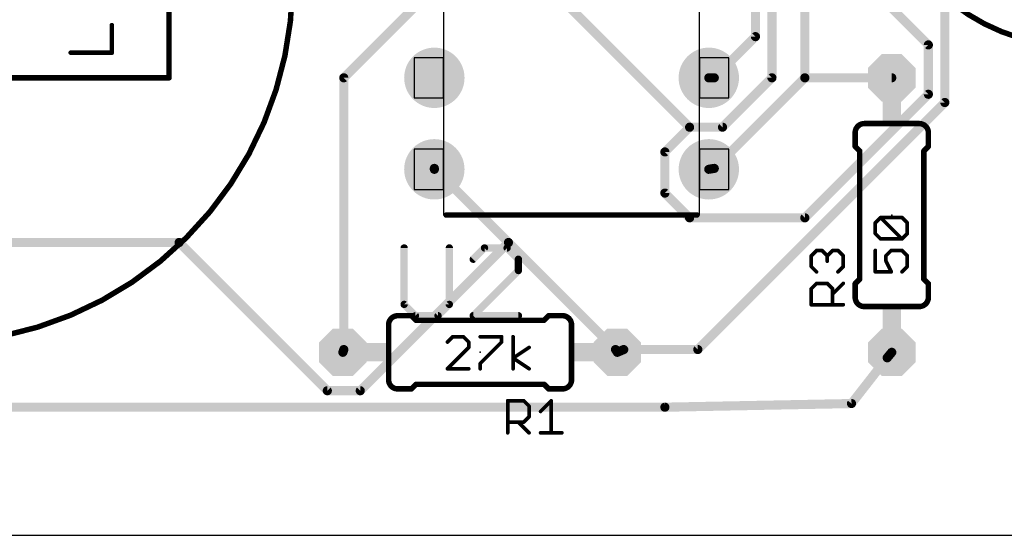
# Model space of a CAD drawing. Extents: x -5.4 to 69.6, y -1.3 to 39.1.
# Tile 3 of 7: x 22.8 to 50.1, y -1.3 to 13. Entities that reach past the tile are written whole.
import ezdxf

# ---------------------------------------------------------------- set-up
doc = ezdxf.new("R2010")
doc.units = 0
for name, color, linetype in [('1', 22, 'CONTINUOUS'), ('17', 82, 'CONTINUOUS'), ('20', 7, 'CONTINUOUS'), ('21', 253, 'CONTINUOUS'), ('23', 7, 'CONTINUOUS'), ('25', 253, 'CONTINUOUS'), ('27', 253, 'CONTINUOUS'), ('51', 253, 'CONTINUOUS')]:
    doc.layers.add(name, color=color, linetype=linetype)

# ---------------------------------------------------------------- blocks, each defined once
blk = doc.blocks.new('RECT')
blk.add_solid([(-0.5, -0.5), (0.5, -0.5), (-0.5, 0.5), (0.5, 0.5)])
blk = doc.blocks.new('OCTAGONP')
at = {"const_width": 0.5}
blk.add_lwpolyline([(-0.25, -0.1036), (-0.25, 0.1036), (-0.1036, 0.25), (0.1036, 0.25), (0.25, 0.1036), (0.25, -0.1036), (0.1036, -0.25), (-0.1036, -0.25), (-0.25, -0.1036), (-0.25, 0.1036)], dxfattribs=at)
blk = doc.blocks.new('ROUNDP')
at = {"const_width": 0.5}
blk.add_lwpolyline([(0, -0.25, 1), (0, 0.25, 1), (0, -0.25)], format="xyb", dxfattribs=at)

msp = doc.modelspace()

# ---------------------------------------------------------------- linework, layer by layer
at = {"layer": '1', "const_width": 0.254}
for points in [[(44.577, 11.43), (44.577, 28.3464)], [(35.6616, 15.7734), (41.3766, 10.0584)], [(48.4632, 15.3162), (48.4632, 10.7442)], [(45.4914, 14.859), (48.006, 12.3444)], [(43.2054, 12.573), (43.2054, 14.4018)], [(43.6626, 11.43), (43.6626, 14.6304)], [(34.29, 13.9446), (31.7754, 11.43)], [(42.0624, 11.43), (43.2054, 12.573)], [(48.006, 12.3444), (48.006, 10.9728)], [(31.7754, 11.43), (31.7754, 3.8862)], [(42.0624, 11.43), (41.91, 11.43)], [(42.0624, 8.9154), (44.577, 11.43)], [(42.291, 10.0584), (43.6626, 11.43)], [(44.577, 11.43), (46.99, 11.43)], [(48.006, 10.9728), (44.577, 7.5438)], [(48.4632, 10.7442), (41.6052, 3.8862)], [(40.6908, 9.3726), (41.3766, 10.0584)], [(41.3766, 10.0584), (42.291, 10.0584)], [(40.6908, 8.2296), (40.6908, 9.3726)], [(34.29, 8.9154), (36.3474, 6.858)], [(34.29, 8.9154), (34.29, 8.89)], [(42.0624, 8.9154), (41.91, 8.89)], [(41.3766, 7.5438), (40.6908, 8.2296)], [(44.577, 7.5438), (41.3766, 7.5438)], [(27.2034, 6.858), (20.3454, 6.858)], [(31.3182, 2.7432), (27.2034, 6.858)], [(36.3474, 6.858), (32.2326, 2.7432)], [(36.3474, 6.858), (39.3192, 3.8862)], [(31.7754, 3.8862), (31.75, 3.81)], [(39.3192, 3.8862), (39.37, 3.81)], [(39.5478, 3.8862), (39.37, 3.81)], [(41.6052, 3.8862), (39.5478, 3.8862)], [(46.863, 3.6576), (46.99, 3.81)], [(45.8724, 2.3876), (46.863, 3.6576)], [(32.2326, 2.7432), (31.3182, 2.7432)], [(40.6908, 2.286), (45.8724, 2.3876)], [(14.1732, 2.286), (40.6908, 2.286)]]:
    msp.add_lwpolyline(points, dxfattribs=at)
at = {"layer": '1', "const_width": 0.127}
for points in [[(43.1419, 12.573, 1), (43.2689, 12.573)], [(43.2503, 12.5281, 1), (43.1605, 12.6179)], [(48.0695, 12.3444, 1), (47.9425, 12.3444)], [(47.9611, 12.2995, 1), (48.0509, 12.3893)], [(31.8389, 11.43, 1), (31.7119, 11.43)], [(31.7305, 11.4749, 1), (31.8203, 11.3851)], [(41.91, 11.4935, 1), (41.91, 11.3665)], [(42.0175, 11.4749, 1), (42.1073, 11.3851)], [(42.0624, 11.3665, 1), (42.0624, 11.4935)], [(43.5991, 11.43, 1), (43.7261, 11.43)], [(43.7075, 11.3851, 1), (43.6177, 11.4749)], [(44.577, 11.4935, 1), (44.577, 11.3665)], [(44.5135, 11.43, 1), (44.6405, 11.43)], [(44.6219, 11.3851, 1), (44.5321, 11.4749)], [(46.99, 11.3665, 1), (46.99, 11.4935)], [(47.9425, 10.9728, 1), (48.0695, 10.9728)], [(48.0509, 10.9279, 1), (47.9611, 11.0177)], [(48.3997, 10.7442, 1), (48.5267, 10.7442)], [(48.5081, 10.6993, 1), (48.4183, 10.7891)], [(41.3766, 10.1219, 1), (41.3766, 9.9949)], [(41.4215, 10.0135, 1), (41.3317, 10.1033)], [(41.3317, 10.0135, 1), (41.4215, 10.1033)], [(42.2461, 10.1033, 1), (42.3359, 10.0135)], [(42.291, 9.9949, 1), (42.291, 10.1219)], [(40.7543, 9.3726, 1), (40.6273, 9.3726)], [(40.6459, 9.4175, 1), (40.7357, 9.3277)], [(34.3349, 8.9603, 1), (34.2451, 8.8705)], [(34.3535, 8.9154, 1), (34.2265, 8.9154)], [(42.0175, 8.9603, 1), (42.1073, 8.8705)], [(42.0728, 8.8528, 1), (42.052, 8.978)], [(34.2265, 8.89, 1), (34.3535, 8.89)], [(41.8996, 8.9526, 1), (41.9204, 8.8274)], [(40.7357, 8.2745, 1), (40.6459, 8.1847)], [(40.6273, 8.2296, 1), (40.7543, 8.2296)], [(41.3766, 7.6073, 1), (41.3766, 7.4803)], [(44.577, 7.4803, 1), (44.577, 7.6073)], [(41.3317, 7.4989, 1), (41.4215, 7.5887)], [(44.5321, 7.5887, 1), (44.6219, 7.4989)], [(27.2483, 6.9029, 1), (27.1585, 6.8131)], [(27.2034, 6.7945, 1), (27.2034, 6.9215)], [(36.3923, 6.9029, 1), (36.3025, 6.8131)], [(36.3923, 6.8131, 1), (36.3025, 6.9029)], [(36.3025, 6.8131, 1), (36.3923, 6.9029)], [(31.6898, 3.8301, 1), (31.8102, 3.7899)], [(31.7119, 3.8862, 1), (31.8389, 3.8862)], [(31.8356, 3.8661, 1), (31.7152, 3.9063)], [(39.372, 3.9214, 1), (39.2664, 3.851)], [(39.2743, 3.8413, 1), (39.3641, 3.9311)], [(39.345, 3.8684, 1), (39.395, 3.7516)], [(39.3172, 3.7748, 1), (39.4228, 3.8452)], [(39.5478, 3.9497, 1), (39.5478, 3.8227)], [(39.5728, 3.8278, 1), (39.5228, 3.9446)], [(41.5603, 3.9311, 1), (41.6501, 3.8413)], [(41.6052, 3.8227, 1), (41.6052, 3.9497)], [(47.0388, 3.7693, 1), (46.9412, 3.8507)], [(46.8142, 3.6983, 1), (46.9118, 3.6169)], [(46.9131, 3.6185, 1), (46.8129, 3.6967)], [(31.3182, 2.8067, 1), (31.3182, 2.6797)], [(31.2733, 2.6983, 1), (31.3631, 2.7881)], [(32.1877, 2.7881, 1), (32.2775, 2.6983)], [(32.2326, 2.6797, 1), (32.2326, 2.8067)], [(45.8223, 2.4267, 1), (45.9225, 2.3485)], [(45.8736, 2.3241, 1), (45.8712, 2.4511)], [(40.6896, 2.3495, 1), (40.692, 2.2225)], [(40.6908, 2.2225, 1), (40.6908, 2.3495)]]:
    msp.add_lwpolyline(points, format="xyb", dxfattribs=at)
at = {"layer": '20'}
msp.add_line((-5.08, -1.27), (67.29, -1.27), dxfattribs=at)
at = {"layer": '21', "const_width": 0.1524}
for points in [[(26.924, 11.43), (26.924, 25.019)], [(21.59, 11.43), (26.924, 11.43)], [(47.752, 10.16), (46.228, 10.16)], [(45.974, 9.906), (45.974, 9.525)], [(48.006, 9.906), (48.006, 9.525)], [(46.101, 9.398), (45.974, 9.525)], [(47.879, 9.398), (48.006, 9.525)], [(46.101, 9.398), (46.101, 5.842)], [(47.879, 9.398), (47.879, 5.842)], [(34.6202, 7.62), (41.5798, 7.62)], [(46.101, 5.842), (45.974, 5.715)], [(45.974, 5.334), (45.974, 5.715)], [(47.879, 5.842), (48.006, 5.715)], [(48.006, 5.334), (48.006, 5.715)], [(47.752, 5.08), (46.228, 5.08)], [(33.02, 4.572), (33.02, 3.048)], [(33.274, 4.826), (33.655, 4.826)], [(33.782, 4.699), (33.655, 4.826)], [(33.782, 4.699), (37.338, 4.699)], [(37.338, 4.699), (37.465, 4.826)], [(37.846, 4.826), (37.465, 4.826)], [(38.1, 4.572), (38.1, 3.048)], [(33.274, 2.794), (33.655, 2.794)], [(33.782, 2.921), (33.655, 2.794)], [(33.782, 2.921), (37.338, 2.921)], [(37.338, 2.921), (37.465, 2.794)], [(37.846, 2.794), (37.465, 2.794)]]:
    msp.add_lwpolyline(points, dxfattribs=at)
at = {"layer": '21'}
for points, const_width in [([(13.622, 21.5679, 1.531), (30.353, 13.97)], 0.1524), ([(47.9338, 14.2143, 0.2182), (52.07, 12.319)], 0.1524), ([(26.924, 11.3919, 1), (26.924, 11.4681)], 0.0762), ([(26.8859, 11.43, 1), (26.9621, 11.43)], 0.0762), ([(46.228, 10.16, 0.4142), (45.974, 9.906)], 0.1524), ([(46.228, 10.1981, 1), (46.228, 10.1219)], 0.0762), ([(46.228, 10.1219, 1), (46.228, 10.1981)], 0.0762), ([(48.006, 9.906, 0.4142), (47.752, 10.16)], 0.1524), ([(47.752, 10.1981, 1), (47.752, 10.1219)], 0.0762), ([(47.752, 10.1219, 1), (47.752, 10.1981)], 0.0762), ([(46.0121, 9.906, 1), (45.9359, 9.906)], 0.0762), ([(45.9359, 9.906, 1), (46.0121, 9.906)], 0.0762), ([(48.0441, 9.906, 1), (47.9679, 9.906)], 0.0762), ([(47.9679, 9.906, 1), (48.0441, 9.906)], 0.0762), ([(46.0009, 9.5519, 1), (45.9471, 9.4981)], 0.0762), ([(48.0329, 9.4981, 1), (47.9791, 9.5519)], 0.0762), ([(45.9359, 9.525, 1), (46.0121, 9.525)], 0.0762), ([(46.1391, 9.398, 1), (46.0629, 9.398)], 0.0762), ([(46.0741, 9.3711, 1), (46.1279, 9.4249)], 0.0762), ([(47.9171, 9.398, 1), (47.8409, 9.398)], 0.0762), ([(47.8521, 9.4249, 1), (47.9059, 9.3711)], 0.0762), ([(47.9679, 9.525, 1), (48.0441, 9.525)], 0.0762), ([(34.6202, 7.6581, 1), (34.6202, 7.5819)], 0.0762), ([(41.5798, 7.5819, 1), (41.5798, 7.6581)], 0.0762), ([(46.0121, 5.715, 1), (45.9359, 5.715)], 0.0762), ([(45.9471, 5.7419, 1), (46.0009, 5.6881)], 0.0762), ([(46.0629, 5.842, 1), (46.1391, 5.842)], 0.0762), ([(46.1279, 5.8151, 1), (46.0741, 5.8689)], 0.0762), ([(47.8409, 5.842, 1), (47.9171, 5.842)], 0.0762), ([(47.9059, 5.8689, 1), (47.8521, 5.8151)], 0.0762), ([(48.0441, 5.715, 1), (47.9679, 5.715)], 0.0762), ([(47.9791, 5.6881, 1), (48.0329, 5.7419)], 0.0762), ([(45.974, 5.334, 0.4142), (46.228, 5.08)], 0.1524), ([(46.0121, 5.334, 1), (45.9359, 5.334)], 0.0762), ([(45.9359, 5.334, 1), (46.0121, 5.334)], 0.0762), ([(47.752, 5.08, 0.4142), (48.006, 5.334)], 0.1524), ([(48.0441, 5.334, 1), (47.9679, 5.334)], 0.0762), ([(47.9679, 5.334, 1), (48.0441, 5.334)], 0.0762), ([(46.228, 5.1181, 1), (46.228, 5.0419)], 0.0762), ([(46.228, 5.0419, 1), (46.228, 5.1181)], 0.0762), ([(47.752, 5.1181, 1), (47.752, 5.0419)], 0.0762), ([(47.752, 5.0419, 1), (47.752, 5.1181)], 0.0762), ([(33.274, 4.826, 0.4142), (33.02, 4.572)], 0.1524), ([(33.0581, 4.572, 1), (32.9819, 4.572)], 0.0762), ([(33.274, 4.8641, 1), (33.274, 4.7879)], 0.0762), ([(33.274, 4.7879, 1), (33.274, 4.8641)], 0.0762), ([(33.6819, 4.8529, 1), (33.6281, 4.7991)], 0.0762), ([(33.655, 4.7879, 1), (33.655, 4.8641)], 0.0762), ([(33.782, 4.7371, 1), (33.782, 4.6609)], 0.0762), ([(33.7551, 4.6721, 1), (33.8089, 4.7259)], 0.0762), ([(37.3111, 4.7259, 1), (37.3649, 4.6721)], 0.0762), ([(37.338, 4.6609, 1), (37.338, 4.7371)], 0.0762), ([(37.465, 4.8641, 1), (37.465, 4.7879)], 0.0762), ([(37.4919, 4.7991, 1), (37.4381, 4.8529)], 0.0762), ([(38.1, 4.572, 0.4142), (37.846, 4.826)], 0.1524), ([(37.846, 4.8641, 1), (37.846, 4.7879)], 0.0762), ([(37.846, 4.7879, 1), (37.846, 4.8641)], 0.0762), ([(38.1381, 4.572, 1), (38.0619, 4.572)], 0.0762), ([(32.9819, 4.572, 1), (33.0581, 4.572)], 0.0762), ([(38.0619, 4.572, 1), (38.1381, 4.572)], 0.0762), ([(33.02, 3.048, 0.4142), (33.274, 2.794)], 0.1524), ([(33.0581, 3.048, 1), (32.9819, 3.048)], 0.0762), ([(32.9819, 3.048, 1), (33.0581, 3.048)], 0.0762), ([(37.846, 2.794, 0.4142), (38.1, 3.048)], 0.1524), ([(38.1381, 3.048, 1), (38.0619, 3.048)], 0.0762), ([(38.0619, 3.048, 1), (38.1381, 3.048)], 0.0762), ([(33.274, 2.8321, 1), (33.274, 2.7559)], 0.0762), ([(33.274, 2.7559, 1), (33.274, 2.8321)], 0.0762), ([(33.6281, 2.8209, 1), (33.6819, 2.7671)], 0.0762), ([(33.655, 2.7559, 1), (33.655, 2.8321)], 0.0762), ([(33.782, 2.9591, 1), (33.782, 2.8829)], 0.0762), ([(33.8089, 2.8941, 1), (33.7551, 2.9479)], 0.0762), ([(37.3649, 2.9479, 1), (37.3111, 2.8941)], 0.0762), ([(37.338, 2.8829, 1), (37.338, 2.9591)], 0.0762), ([(37.465, 2.8321, 1), (37.465, 2.7559)], 0.0762), ([(37.4381, 2.7671, 1), (37.4919, 2.8209)], 0.0762), ([(37.846, 2.8321, 1), (37.846, 2.7559)], 0.0762), ([(37.846, 2.7559, 1), (37.846, 2.8321)], 0.0762)]:
    msp.add_lwpolyline(points, format="xyb", dxfattribs=dict(at, const_width=const_width))
at = {"layer": '23'}
for p in [(41.91, 8.89), (46.99, 7.62), (35.56, 3.81)]:
    msp.add_point(p, dxfattribs=at)
at = {"layer": '25'}
for points, const_width in [([(33.4518, 6.7072), (33.4518, 5.1395)], 0.2032), ([(34.7059, 5.1395), (34.7059, 6.7072)], 0.2032), ([(35.6831, 6.7072), (35.3696, 6.3937)], 0.2032), ([(36.3102, 6.7072), (35.6831, 6.7072)], 0.2032), ([(36.6238, 6.3937), (36.3102, 6.7072)], 0.2032), ([(44.754, 6.4878), (44.9023, 6.6361)], 0.1016), ([(44.9023, 6.6361), (45.0506, 6.6361)], 0.1016), ([(45.0506, 6.6361), (45.1989, 6.4878)], 0.1016), ([(45.1989, 6.4878), (45.3472, 6.6361)], 0.1016), ([(45.3472, 6.6361), (45.4955, 6.6361)], 0.1016), ([(45.4955, 6.6361), (45.6438, 6.4878)], 0.1016), ([(36.6238, 6.0801), (36.6238, 6.3937)], 0.2032), ([(44.754, 6.1912), (44.754, 6.4878)], 0.1016), ([(45.1989, 6.4878), (45.1989, 6.3395)], 0.1016), ([(45.6438, 6.4878), (45.6438, 6.1912)], 0.1016), ([(35.3696, 4.826), (36.6238, 6.0801)], 0.2032), ([(44.9023, 6.0429), (44.754, 6.1912)], 0.1016), ([(45.6438, 6.1912), (45.4955, 6.0429)], 0.1016), ([(44.754, 5.5757), (44.9023, 5.724)], 0.1016), ([(44.9023, 5.724), (45.1989, 5.724)], 0.1016), ([(45.1989, 5.724), (45.3472, 5.5757)], 0.1016), ([(45.3472, 5.4274), (45.6438, 5.724)], 0.1016), ([(44.754, 5.1308), (44.754, 5.5757)], 0.1016), ([(45.3472, 5.5757), (45.3472, 5.1308)], 0.1016), ([(33.4518, 5.1395), (33.7653, 4.826)], 0.2032), ([(34.3924, 4.826), (34.7059, 5.1395)], 0.2032), ([(33.7653, 4.826), (34.3924, 4.826)], 0.2032), ([(36.6238, 4.826), (35.3696, 4.826)], 0.2032), ([(45.6438, 5.1308), (44.754, 5.1308)], 0.1016), ([(36.3265, 1.5748), (36.3265, 2.4646)], 0.1016), ([(36.3265, 2.4646), (36.7714, 2.4646)], 0.1016), ([(36.7714, 2.4646), (36.9197, 2.3163)], 0.1016), ([(37.2387, 2.168), (37.5353, 2.4646)], 0.1016), ([(37.5353, 2.4646), (37.5353, 1.5748)], 0.1016), ([(36.9197, 2.3163), (36.9197, 2.0197)], 0.1016), ([(36.7714, 1.8714), (36.3265, 1.8714)], 0.1016), ([(36.6231, 1.8714), (36.9197, 1.5748)], 0.1016), ([(36.9197, 2.0197), (36.7714, 1.8714)], 0.1016), ([(37.2387, 1.5748), (37.8318, 1.5748)], 0.1016)]:
    msp.add_lwpolyline(points, dxfattribs=dict(at, const_width=const_width))
for points, const_width in [([(33.5026, 6.7072, 1), (33.401, 6.7072)], 0.1016), ([(34.7567, 6.7072, 1), (34.6551, 6.7072)], 0.1016), ([(35.6831, 6.758, 1), (35.6831, 6.6564)], 0.1016), ([(35.7191, 6.6713, 1), (35.6472, 6.7431)], 0.1016), ([(36.3461, 6.7431, 1), (36.2743, 6.6713)], 0.1016), ([(36.3102, 6.6564, 1), (36.3102, 6.758)], 0.1016), ([(44.9023, 6.6615, 1), (44.9023, 6.6107)], 0.0508), ([(44.9203, 6.6181, 1), (44.8844, 6.6541)], 0.0508), ([(45.0686, 6.6541, 1), (45.0327, 6.6181)], 0.0508), ([(45.0506, 6.6107, 1), (45.0506, 6.6615)], 0.0508), ([(45.3472, 6.6615, 1), (45.3472, 6.6107)], 0.0508), ([(45.3652, 6.6181, 1), (45.3293, 6.6541)], 0.0508), ([(45.5135, 6.6541, 1), (45.4775, 6.6181)], 0.0508), ([(45.4955, 6.6107, 1), (45.4955, 6.6615)], 0.0508), ([(35.3337, 6.4296, 1), (35.4055, 6.3578)], 0.1016), ([(36.6746, 6.3937, 1), (36.5729, 6.3937)], 0.1016), ([(36.5878, 6.3578, 1), (36.6597, 6.4296)], 0.1016), ([(44.7794, 6.4878, 1), (44.7286, 6.4878)], 0.0508), ([(44.7361, 6.5058, 1), (44.772, 6.4698)], 0.0508), ([(45.2243, 6.4878, 1), (45.1735, 6.4878)], 0.0508), ([(45.181, 6.5058, 1), (45.2169, 6.4698)], 0.0508), ([(45.1735, 6.3395, 1), (45.2243, 6.3395)], 0.0508), ([(45.181, 6.4698, 1), (45.2169, 6.5058)], 0.0508), ([(45.6692, 6.4878, 1), (45.6184, 6.4878)], 0.0508), ([(45.6258, 6.4698, 1), (45.6618, 6.5058)], 0.0508), ([(36.5729, 6.0801, 1), (36.6746, 6.0801)], 0.1016), ([(36.6597, 6.0442, 1), (36.5878, 6.1161)], 0.1016), ([(44.7286, 6.1912, 1), (44.7794, 6.1912)], 0.0508), ([(44.772, 6.2092, 1), (44.7361, 6.1733)], 0.0508), ([(44.8844, 6.025, 1), (44.9203, 6.0609)], 0.0508), ([(45.4775, 6.0609, 1), (45.5135, 6.025)], 0.0508), ([(45.6184, 6.1912, 1), (45.6692, 6.1912)], 0.0508), ([(45.6618, 6.1733, 1), (45.6258, 6.2092)], 0.0508), ([(44.9023, 5.7494, 1), (44.9023, 5.6986)], 0.0508), ([(44.9203, 5.706, 1), (44.8844, 5.7419)], 0.0508), ([(45.2169, 5.7419, 1), (45.181, 5.706)], 0.0508), ([(45.1989, 5.6986, 1), (45.1989, 5.7494)], 0.0508), ([(45.6618, 5.706, 1), (45.6258, 5.7419)], 0.0508), ([(44.7794, 5.5757, 1), (44.7286, 5.5757)], 0.0508), ([(44.7361, 5.5936, 1), (44.772, 5.5577)], 0.0508), ([(45.3726, 5.5757, 1), (45.3218, 5.5757)], 0.0508), ([(45.3293, 5.4453, 1), (45.3652, 5.4094)], 0.0508), ([(45.3293, 5.5577, 1), (45.3652, 5.5936)], 0.0508), ([(33.4877, 5.1755, 1), (33.4159, 5.1036)], 0.1016), ([(34.7419, 5.1036, 1), (34.67, 5.1755)], 0.1016), ([(33.401, 5.1395, 1), (33.5026, 5.1395)], 0.1016), ([(33.7653, 4.8768, 1), (33.7653, 4.7752)], 0.1016), ([(34.3924, 4.7752, 1), (34.3924, 4.8768)], 0.1016), ([(34.6551, 5.1395, 1), (34.7567, 5.1395)], 0.1016), ([(35.3696, 4.8768, 1), (35.3696, 4.7752)], 0.1016), ([(36.6238, 4.7752, 1), (36.6238, 4.8768)], 0.1016), ([(44.754, 5.1562, 1), (44.754, 5.1054)], 0.0508), ([(44.7286, 5.1308, 1), (44.7794, 5.1308)], 0.0508), ([(45.3218, 5.1308, 1), (45.3726, 5.1308)], 0.0508), ([(45.6438, 5.1054, 1), (45.6438, 5.1562)], 0.0508), ([(33.7294, 4.7901, 1), (33.8013, 4.8619)], 0.1016), ([(34.3565, 4.8619, 1), (34.4283, 4.7901)], 0.1016), ([(35.3337, 4.8619, 1), (35.4055, 4.7901)], 0.1016), ([(36.3519, 2.4646, 1), (36.3011, 2.4646)], 0.0508), ([(36.3265, 2.49, 1), (36.3265, 2.4392)], 0.0508), ([(36.7894, 2.4825, 1), (36.7535, 2.4466)], 0.0508), ([(36.7714, 2.4392, 1), (36.7714, 2.49)], 0.0508), ([(37.5607, 2.4646, 1), (37.5099, 2.4646)], 0.0508), ([(37.5532, 2.4466, 1), (37.5173, 2.4825)], 0.0508), ([(36.9451, 2.3163, 1), (36.8943, 2.3163)], 0.0508), ([(36.9017, 2.2983, 1), (36.9377, 2.3342)], 0.0508), ([(37.2207, 2.1859, 1), (37.2566, 2.15)], 0.0508), ([(36.3265, 1.8968, 1), (36.3265, 1.846)], 0.0508), ([(36.6411, 1.8893, 1), (36.6052, 1.8534)], 0.0508), ([(36.7535, 1.8893, 1), (36.7894, 1.8534)], 0.0508), ([(36.7714, 1.846, 1), (36.7714, 1.8968)], 0.0508), ([(36.8943, 2.0197, 1), (36.9451, 2.0197)], 0.0508), ([(36.9377, 2.0017, 1), (36.9017, 2.0376)], 0.0508), ([(36.3011, 1.5748, 1), (36.3519, 1.5748)], 0.0508), ([(36.9017, 1.5568, 1), (36.9377, 1.5928)], 0.0508), ([(37.2387, 1.6002, 1), (37.2387, 1.5494)], 0.0508), ([(37.5099, 1.5748, 1), (37.5607, 1.5748)], 0.0508), ([(37.8318, 1.5494, 1), (37.8318, 1.6002)], 0.0508)]:
    msp.add_lwpolyline(points, format="xyb", dxfattribs=dict(at, const_width=const_width))
at = {"layer": '27'}
for points, const_width in [([(25.3365, 12.1285), (25.3365, 12.8912)], 0.127), ([(24.1925, 12.1285), (25.3365, 12.1285)], 0.127), ([(46.532, 7.4022), (46.6803, 7.5505)], 0.1016), ([(46.532, 7.1056), (46.532, 7.4022)], 0.1016), ([(46.6803, 7.5505), (47.2735, 7.5505)], 0.1016), ([(47.2735, 6.9573), (46.6803, 7.5505)], 0.1016), ([(47.2735, 7.5505), (47.4218, 7.4022)], 0.1016), ([(47.4218, 7.4022), (47.4218, 7.1056)], 0.1016), ([(46.6803, 6.9573), (46.532, 7.1056)], 0.1016), ([(47.4218, 7.1056), (47.2735, 6.9573)], 0.1016), ([(47.2735, 6.9573), (46.6803, 6.9573)], 0.1016), ([(46.532, 6.6384), (46.532, 6.0452)], 0.1016), ([(46.8286, 6.4901), (46.9769, 6.6384)], 0.1016), ([(46.9769, 6.6384), (47.2735, 6.6384)], 0.1016), ([(47.2735, 6.6384), (47.4218, 6.4901)], 0.1016), ([(46.8286, 6.3418), (46.8286, 6.4901)], 0.1016), ([(46.9769, 6.0452), (46.8286, 6.3418)], 0.1016), ([(47.4218, 6.4901), (47.4218, 6.1935)], 0.1016), ([(46.532, 6.0452), (46.9769, 6.0452)], 0.1016), ([(47.4218, 6.1935), (47.2735, 6.0452)], 0.1016), ([(34.8003, 4.2426), (34.652, 4.0943)], 0.1016), ([(35.0969, 4.2426), (34.8003, 4.2426)], 0.1016), ([(35.2452, 4.0943), (35.0969, 4.2426)], 0.1016), ([(35.2452, 3.946), (35.2452, 4.0943)], 0.1016), ([(35.5642, 4.2426), (36.1573, 4.2426)], 0.1016), ([(36.1573, 4.0943), (35.5642, 3.5011)], 0.1016), ([(36.1573, 4.2426), (36.1573, 4.0943)], 0.1016), ([(36.4763, 3.3528), (36.4763, 4.2426)], 0.1016), ([(34.652, 3.3528), (35.2452, 3.946)], 0.1016), ([(36.4763, 3.6494), (36.9212, 3.946)], 0.1016), ([(36.9212, 3.3528), (36.4763, 3.6494)], 0.1016), ([(35.2452, 3.3528), (34.652, 3.3528)], 0.1016), ([(35.5642, 3.5011), (35.5642, 3.3528)], 0.1016)]:
    msp.add_lwpolyline(points, dxfattribs=dict(at, const_width=const_width))
for points, const_width in [([(25.3682, 12.8912, 1), (25.3048, 12.8912)], 0.0635), ([(24.1925, 12.1603, 1), (24.1925, 12.0968)], 0.0635), ([(25.3048, 12.1285, 1), (25.3682, 12.1285)], 0.0635), ([(25.3365, 12.0968, 1), (25.3365, 12.1603)], 0.0635), ([(46.5574, 7.4022, 1), (46.5066, 7.4022)], 0.0508), ([(46.5141, 7.4202, 1), (46.55, 7.3842)], 0.0508), ([(46.6803, 7.5759, 1), (46.6803, 7.5251)], 0.0508), ([(46.6983, 7.5685, 1), (46.6624, 7.5325)], 0.0508), ([(46.6983, 7.5325, 1), (46.6624, 7.5685)], 0.0508), ([(47.2915, 7.5685, 1), (47.2555, 7.5325)], 0.0508), ([(47.2735, 7.5251, 1), (47.2735, 7.5759)], 0.0508), ([(47.4472, 7.4022, 1), (47.3964, 7.4022)], 0.0508), ([(47.4038, 7.3842, 1), (47.4398, 7.4202)], 0.0508), ([(46.5066, 7.1056, 1), (46.5574, 7.1056)], 0.0508), ([(46.55, 7.1236, 1), (46.5141, 7.0877)], 0.0508), ([(47.3964, 7.1056, 1), (47.4472, 7.1056)], 0.0508), ([(47.4398, 7.0877, 1), (47.4038, 7.1236)], 0.0508), ([(46.6803, 6.9827, 1), (46.6803, 6.9319)], 0.0508), ([(46.6624, 6.9394, 1), (46.6983, 6.9753)], 0.0508), ([(47.2555, 6.9753, 1), (47.2915, 6.9394)], 0.0508), ([(47.2555, 6.9394, 1), (47.2915, 6.9753)], 0.0508), ([(47.2735, 6.9319, 1), (47.2735, 6.9827)], 0.0508), ([(46.5574, 6.6384, 1), (46.5066, 6.6384)], 0.0508), ([(46.9769, 6.6638, 1), (46.9769, 6.613)], 0.0508), ([(46.9949, 6.6204, 1), (46.959, 6.6563)], 0.0508), ([(47.2915, 6.6563, 1), (47.2555, 6.6204)], 0.0508), ([(47.2735, 6.613, 1), (47.2735, 6.6638)], 0.0508), ([(46.854, 6.4901, 1), (46.8032, 6.4901)], 0.0508), ([(46.8513, 6.3531, 1), (46.8059, 6.3304)], 0.0508), ([(46.8032, 6.3418, 1), (46.854, 6.3418)], 0.0508), ([(46.8107, 6.508, 1), (46.8466, 6.4721)], 0.0508), ([(47.4472, 6.4901, 1), (47.3964, 6.4901)], 0.0508), ([(47.4038, 6.4721, 1), (47.4398, 6.508)], 0.0508), ([(46.532, 6.0706, 1), (46.532, 6.0198)], 0.0508), ([(46.5066, 6.0452, 1), (46.5574, 6.0452)], 0.0508), ([(46.9542, 6.0338, 1), (46.9996, 6.0566)], 0.0508), ([(46.9769, 6.0198, 1), (46.9769, 6.0706)], 0.0508), ([(47.2555, 6.0632, 1), (47.2915, 6.0272)], 0.0508), ([(47.3964, 6.1935, 1), (47.4472, 6.1935)], 0.0508), ([(47.4398, 6.1755, 1), (47.4038, 6.2115)], 0.0508), ([(34.6341, 4.1122, 1), (34.67, 4.0763)], 0.0508), ([(34.8003, 4.268, 1), (34.8003, 4.2172)], 0.0508), ([(34.8183, 4.2246, 1), (34.7824, 4.2605)], 0.0508), ([(35.1149, 4.2605, 1), (35.0789, 4.2246)], 0.0508), ([(35.0969, 4.2172, 1), (35.0969, 4.268)], 0.0508), ([(35.2706, 4.0943, 1), (35.2198, 4.0943)], 0.0508), ([(35.2272, 4.0763, 1), (35.2632, 4.1122)], 0.0508), ([(35.5642, 4.268, 1), (35.5642, 4.2172)], 0.0508), ([(36.1827, 4.2426, 1), (36.1319, 4.2426)], 0.0508), ([(36.1319, 4.0943, 1), (36.1827, 4.0943)], 0.0508), ([(36.1753, 4.0763, 1), (36.1394, 4.1122)], 0.0508), ([(36.1573, 4.2172, 1), (36.1573, 4.268)], 0.0508), ([(36.5017, 4.2426, 1), (36.4509, 4.2426)], 0.0508), ([(35.2198, 3.946, 1), (35.2706, 3.946)], 0.0508), ([(35.2632, 3.928, 1), (35.2272, 3.9639)], 0.0508), ([(36.9353, 3.9248, 1), (36.9071, 3.9671)], 0.0508), ([(36.4904, 3.6705, 1), (36.4622, 3.6283)], 0.0508), ([(36.4622, 3.6705, 1), (36.4904, 3.6283)], 0.0508), ([(34.652, 3.3782, 1), (34.652, 3.3274)], 0.0508), ([(34.6341, 3.3708, 1), (34.67, 3.3348)], 0.0508), ([(35.2452, 3.3274, 1), (35.2452, 3.3782)], 0.0508), ([(35.5462, 3.5191, 1), (35.5821, 3.4831)], 0.0508), ([(35.5896, 3.5011, 1), (35.5388, 3.5011)], 0.0508), ([(35.5388, 3.3528, 1), (35.5896, 3.3528)], 0.0508), ([(36.4509, 3.3528, 1), (36.5017, 3.3528)], 0.0508), ([(36.9071, 3.3317, 1), (36.9353, 3.3739)], 0.0508)]:
    msp.add_lwpolyline(points, format="xyb", dxfattribs=dict(at, const_width=const_width))
at = {"layer": '51'}
for p, q in [((34.544, 17.78), (34.544, 7.62)), ((41.656, 7.62), (41.656, 17.78)), ((34.544, 11.9888), (33.7312, 11.9888)), ((33.7312, 11.9888), (33.7312, 10.8712)), ((34.544, 10.8712), (34.544, 11.9888)), ((41.656, 11.9888), (41.656, 10.8712)), ((42.4688, 11.9888), (41.656, 11.9888)), ((42.4688, 10.8712), (42.4688, 11.9888)), ((33.7312, 10.8712), (34.544, 10.8712)), ((41.656, 10.8712), (42.4688, 10.8712)), ((34.544, 9.4488), (33.7312, 9.4488)), ((33.7312, 9.4488), (33.7312, 8.3312)), ((34.544, 8.3312), (34.544, 9.4488)), ((41.656, 9.4488), (41.656, 8.3312)), ((42.4688, 9.4488), (41.656, 9.4488)), ((42.4688, 8.3312), (42.4688, 9.4488)), ((33.7312, 8.3312), (34.544, 8.3312)), ((41.656, 8.3312), (42.4688, 8.3312)), ((34.544, 7.62), (41.656, 7.62))]:
    msp.add_line(p, q, dxfattribs=at)
at = {"layer": '51', "const_width": 0.508}
for points in [[(46.99, 11.43), (46.99, 10.541)], [(46.99, 3.81), (46.99, 4.699)], [(31.75, 3.81), (32.639, 3.81)], [(39.37, 3.81), (38.481, 3.81)]]:
    msp.add_lwpolyline(points, dxfattribs=at)
at = {"layer": '51', "const_width": 0.254}
for points in [[(47.117, 11.43, 1), (46.863, 11.43)], [(46.863, 10.541, 1), (47.117, 10.541)], [(47.117, 4.699, 1), (46.863, 4.699)], [(31.75, 3.937, 1), (31.75, 3.683)], [(32.639, 3.683, 1), (32.639, 3.937)], [(38.481, 3.937, 1), (38.481, 3.683)], [(39.37, 3.683, 1), (39.37, 3.937)], [(46.863, 3.81, 1), (47.117, 3.81)]]:
    msp.add_lwpolyline(points, format="xyb", dxfattribs=at)

# ---------------------------------------------------------------- block references
at = {"layer": '17', "xscale": 1.6764, "yscale": 1.6764}
for p in [(34.29, 11.43), (34.29, 11.43), (41.91, 11.43), (41.91, 11.43), (34.29, 8.89), (34.29, 8.89), (41.91, 8.89), (41.91, 8.89)]:
    msp.add_blockref('ROUNDP', p, dxfattribs=at)
at = {"layer": '17', "xscale": 1.3208, "yscale": 1.3208}
for p, rotation in [((46.99, 11.43), 90), ((46.99, 11.43), 90), ((31.75, 3.81), 180), ((31.75, 3.81), 180), ((39.37, 3.81), 180), ((39.37, 3.81), 180), ((46.99, 3.81), 90), ((46.99, 3.81), 90)]:
    msp.add_blockref('OCTAGONP', p, dxfattribs=dict(at, rotation=rotation))
at = {"layer": '21', "xscale": 0.381, "yscale": 0.508}
for p, rotation in [((46.99, 10.3505), 90), ((46.99, 4.8895), 90), ((32.8295, 3.81), 180), ((38.2905, 3.81), 180)]:
    msp.add_blockref('RECT', p, dxfattribs=dict(at, rotation=rotation))

doc.saveas('drawing.dxf')
